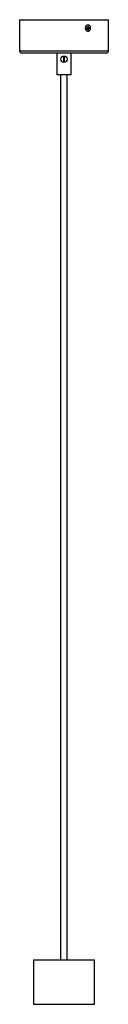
# Model space of a CAD drawing. Header units: millimetres. Extents: x 665 to 910, y 277 to 710.
# Tile 5 of 6: x 873 to 889, y 383 to 560. Entities that reach past the tile are written whole.
import ezdxf

# ---------------------------------------------------------------- set-up
doc = ezdxf.new("R2010")
doc.units = ezdxf.units.MM

msp = doc.modelspace()

# ---------------------------------------------------------------- linework, layer by layer
at = {"color": 7, "linetype": 'Continuous', "lineweight": 25}
for p, q in [((872.72, 560.39), (872.72, 554.79)), ((872.72, 560.39), (888.72, 560.39)), ((888.72, 554.79), (888.72, 560.39)), ((884.97, 558.79), (885, 558.8)), ((885.02, 558.83), (885, 558.83)), ((885, 558.82), (885, 558.8)), ((885.01, 558.79), (885, 558.8)), ((885.02, 558.83), (885.01, 558.86)), ((885.07, 559.43), (885.02, 559.43)), ((885.37, 558.87), (885.02, 558.83)), ((885.02, 558.33), (885.07, 558.33)), ((885.13, 559.18), (885.03, 559.07)), ((885.23, 558.62), (885.1, 558.72)), ((888.32, 554.39), (873.12, 554.39)), ((879.42, 554.39), (879.42, 550.49)), ((880.82, 553.71), (880.63, 553.71)), ((880.63, 553.71), (880.63, 552.87)), ((880.63, 552.87), (880.82, 552.87)), ((880.82, 552.87), (880.82, 553.71)), ((882.02, 550.49), (882.02, 554.39)), ((882.02, 550.49), (879.42, 550.49)), ((880.12, 550.49), (880.12, 391.21)), ((881.32, 391.21), (881.32, 550.49)), ((875.22, 391.21), (875.22, 383.21)), ((875.22, 391.21), (886.22, 391.21)), ((886.22, 383.21), (886.22, 391.21)), ((875.22, 383.21), (886.22, 383.21))]:
    msp.add_line(p, q, dxfattribs=at)
at = {"color": 8, "linetype": 'Continuous', "lineweight": 25}
msp.add_line((872.72, 554.79), (888.72, 554.79), dxfattribs=at)
at = {"color": 7, "linetype": 'Continuous', "lineweight": 25, "flags": 128}
for points in [[(885.02, 559.43), (885.01, 559.43), (884.85, 559.39), (884.7, 559.28), (884.6, 559.12), (884.56, 558.92), (884.58, 558.72), (884.66, 558.54), (884.79, 558.41), (884.95, 558.34), (885.02, 558.33)], [(885.16, 558.35), (885.32, 558.42), (885.45, 558.56), (885.52, 558.74), (885.53, 558.95), (885.48, 559.14), (885.37, 559.3), (885.23, 559.4), (885.06, 559.43), (884.89, 559.39), (884.74, 559.28), (884.64, 559.12), (884.6, 558.92), (884.62, 558.72), (884.7, 558.54), (884.83, 558.41), (884.99, 558.34), (885.16, 558.35)]]:
    msp.add_lwpolyline(points, dxfattribs=at)
at = {"color": 7, "linetype": 'Continuous', "lineweight": 25}
msp.add_circle((880.72, 553.28), 0.575, dxfattribs=at)
for centre, radius, start, end in [((883.08, 567.4), 8.69, 281.8759, 282.9514), ((871.7, 556.49), 13.38, 9.7355, 10.3656), ((883.1, 567.26), 8.69, 281.8759, 282.9514), ((884.91, 558.87), 0.104, 309.1965, 328.0822), ((884.89, 558.88), 0.124, 334.0654, 350.8117), ((884.9, 558.88), 0.115, 327.8608, 333.9464), ((885.66, 556.74), 2.5, 102.335, 105.2428), ((882.9, 558.48), 2.22, 13.117, 17.6281), ((884.89, 558.88), 0.129, 350.5739, 20.1692), ((885.16, 558.89), 0.144, 138.8258, 162.9815), ((885.14, 558.86), 0.119, 218.6609, 246.1036), ((883.1, 558.51), 2, 2.137, 6.9587), ((884.82, 560.04), 1.49, 281.3456, 286.2322), ((883.02, 558.51), 2.22, 13.117, 17.6281), ((885.13, 558.91), 0.119, 38.6609, 66.1036), ((884.08, 563.35), 4.52, 284.667, 286.33), ((885.11, 558.88), 0.144, 318.8258, 342.9815), ((883.23, 558.54), 2, 2.137, 6.9587), ((884.1, 563.21), 4.52, 284.667, 286.33), ((884.07, 558.71), 1.32, 6.8438, 13.2572), ((873.12, 554.79), 0.4, 180, 270), ((888.32, 554.79), 0.4, 270, 0)]:
    msp.add_arc(centre, radius, start, end, dxfattribs=at)
msp.add_ellipse((884.84, 558.89), major_axis=(0.187, 0.016), ratio=0.51601, start_param=5.876735, end_param=6.785228, dxfattribs=at)
for points, knots in [([(885.05, 558.79), (885.04, 558.79), (885, 558.79), (884.93, 558.79), (884.88, 558.79), (884.86, 558.79)], [0, 0, 0, 0, 0.11845, 0.741531, 1, 1, 1, 1]), ([(885, 558.83), (885.02, 558.83), (885.1, 558.83), (885.18, 558.83), (885.24, 558.84), (885.25, 558.84)], [0, 0, 0, 0, 0.258469, 0.88155, 1, 1, 1, 1]), ([(885.22, 558.78), (885.21, 558.78), (885.15, 558.79), (885.08, 558.8), (885.02, 558.81), (885, 558.82)], [0, 0, 0, 0, 0.11845, 0.741531, 1, 1, 1, 1]), ([(885.05, 558.99), (885.08, 559), (885.13, 559.01), (885.17, 559.01), (885.18, 559.02)], [0, 0, 0, 0, 0.803404, 1, 1, 1, 1]), ([(885.22, 558.98), (885.21, 558.98), (885.15, 558.98), (885.1, 558.98), (885.05, 558.98)], [0, 0, 0, 0, 0.1655607, 1, 1, 1, 1])]:
    msp.add_open_spline(points, degree=3, knots=knots, dxfattribs=at)

doc.saveas('drawing.dxf')
